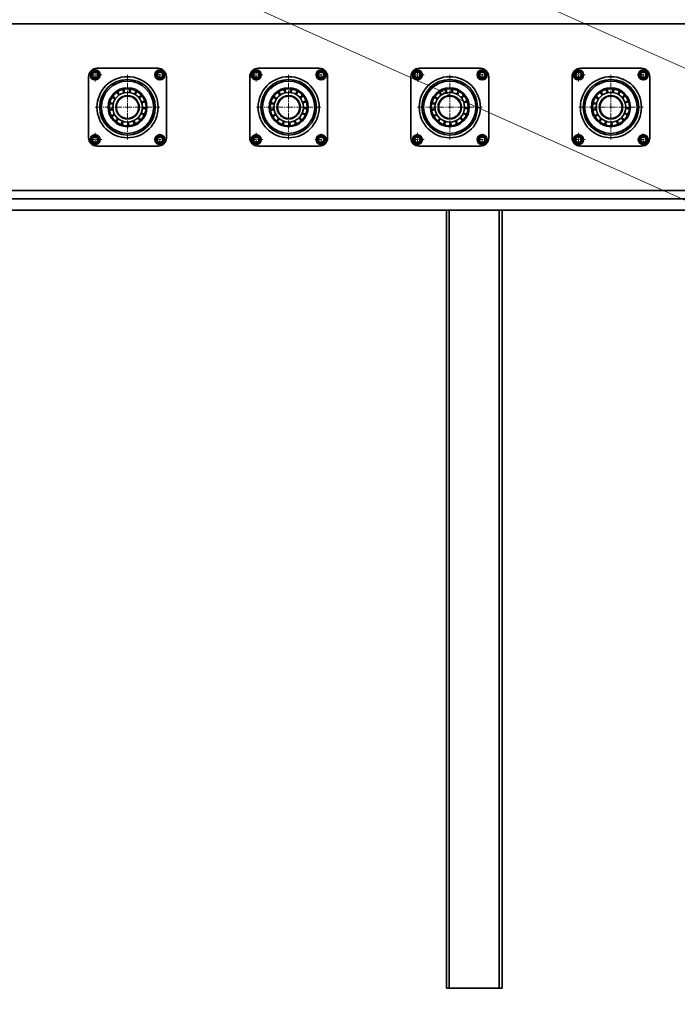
# Model space of a CAD drawing. Header units: millimetres. Extents: x 2945 to 26725, y -1082 to 16127.
# Tile 108 of 151: x 8041 to 9225, y 10719 to 12490. Entities that reach past the tile are written whole.
import ezdxf

# ---------------------------------------------------------------- set-up
doc = ezdxf.new("R2010")
doc.units = ezdxf.units.MM
doc.linetypes.add('点画线', pattern=[18, 12, -2, 2, -2])
doc.layers.get('0').update_dxf_attribs({"lineweight": 35})
for name, color, linetype, lineweight in [('中心线层', 1, '点画线', 18), ('几何体', 7, 'Continuous', 35), ('尺寸线层', 3, 'Continuous', 18), ('注释', 2, 'Continuous', 18)]:
    doc.layers.add(name, color=color, linetype=linetype, lineweight=lineweight)
doc.styles.add('标准', font='txt', dxfattribs={"width": 0.667})
doc.dimstyles.new('GB_尺寸', dxfattribs={"dimtxt": 3.5, "dimasz": 4, "dimexe": 2, "dimexo": 0, "dimtad": 1, "dimdsep": 46, "dimtxsty": '标准', "dimblk": '_CAXARROW', "dimcen": 0, "dimdle": 8, "dimazin": 2, "dimtfac": 0.707107, "dimtdec": 3, "dimtmove": 2, "dimatfit": 3, "dimfxl": 0, "dimfrac": 2, "dimtolj": 1, "dimarcsym": 0})

# ---------------------------------------------------------------- blocks, each defined once
blk = doc.blocks.new('*X88')
at = {"layer": '注释', "color": 0, "linetype": 'Continuous'}
blk.add_line((5719.7, -2560.9), (0, 0), dxfattribs=at)
blk = doc.blocks.new('*X89')
at = {"layer": '注释', "color": 0, "linetype": 'Continuous'}
blk.add_line((4606.6, -2064.2), (0, 0), dxfattribs=at)
blk = doc.blocks.new('*X148')
at = {"layer": '尺寸线层', "linetype": 'Continuous'}
for points in [[(5045.3, 9889.1), (5125.3, 9899.1), (5125.3, 9879.1)], [(16645.3, 9889.1), (16565.3, 9899.1), (16565.3, 9879.1)]]:
    blk.add_hatch(color=0, dxfattribs=at).paths.add_polyline_path(points, flags=0)
at = {"layer": '尺寸线层', "color": 0, "linetype": 'Continuous'}
for p, q in [((5045.3, 12332.6), (5045.3, 9849.1)), ((16645.3, 12332.6), (16645.3, 9849.1)), ((5045.3, 9889.1), (16645.3, 9889.1))]:
    blk.add_line(p, q, dxfattribs=at)
at = {"layer": '尺寸线层', "color": 0, "insert": (10845.3, 9936.2), "char_height": 70, "width": 328.193, "attachment_point": 5, "line_spacing_factor": 1.15057, "style": '标准'}
blk.add_mtext('\\T1.1;11600', dxfattribs=at)
blk = doc.blocks.new('_CAXARROW')
blk.add_hatch(color=0).paths.add_polyline_path([(0, 0), (-1, 0.125), (-1, -0.125)], flags=0)
blk = doc.blocks.new('*X149')
at = {"layer": '尺寸线层', "linetype": 'Continuous'}
for points in [[(4845.3, 9644.6), (4925.3, 9654.6), (4925.3, 9634.6)], [(16845.3, 9644.6), (16765.3, 9654.6), (16765.3, 9634.6)]]:
    blk.add_hatch(color=0, dxfattribs=at).paths.add_polyline_path(points, flags=0)
at = {"layer": '尺寸线层', "color": 0, "linetype": 'Continuous'}
for p, q in [((4845.3, 12182.6), (4845.3, 9604.6)), ((16845.3, 12182.6), (16845.3, 9604.6)), ((4845.3, 9644.6), (16845.3, 9644.6))]:
    blk.add_line(p, q, dxfattribs=at)
at = {"layer": '尺寸线层', "color": 0, "insert": (10845.3, 9691.7), "char_height": 70, "width": 328.193, "attachment_point": 5, "line_spacing_factor": 1.15057, "style": '标准'}
blk.add_mtext('\\T1.1;12000', dxfattribs=at)

msp = doc.modelspace()

# ---------------------------------------------------------------- linework, layer by layer
at = {"layer": '中心线层'}
for p, q in [((8176.918, 12378.934), (8176.918, 12402.934)), ((8293.591, 12380.434), (8293.591, 12401.434)), ((8466.918, 12378.934), (8466.918, 12402.934)), ((8583.591, 12380.434), (8583.591, 12401.434)), ((8756.918, 12378.934), (8756.918, 12402.934)), ((8873.591, 12380.434), (8873.591, 12401.434)), ((9046.918, 12378.934), (9046.918, 12402.934)), ((9163.591, 12380.434), (9163.591, 12401.434)), ((8164.918, 12390.934), (8188.918, 12390.934)), ((8235.254, 12274.598), (8235.254, 12390.598)), ((8283.091, 12390.934), (8304.091, 12390.934)), ((8454.918, 12390.934), (8478.918, 12390.934)), ((8525.254, 12274.598), (8525.254, 12390.598)), ((8573.091, 12390.934), (8594.091, 12390.934)), ((8744.918, 12390.934), (8768.918, 12390.934)), ((8815.254, 12274.598), (8815.254, 12390.598)), ((8863.091, 12390.934), (8884.091, 12390.934)), ((9034.918, 12390.934), (9058.918, 12390.934)), ((9105.254, 12274.598), (9105.254, 12390.598)), ((9153.091, 12390.934), (9174.091, 12390.934)), ((8177.254, 12332.598), (8293.254, 12332.598)), ((8467.254, 12332.598), (8583.254, 12332.598)), ((8757.254, 12332.598), (8873.254, 12332.598)), ((9047.254, 12332.598), (9163.254, 12332.598)), ((8176.918, 12262.262), (8176.918, 12286.262)), ((8293.591, 12263.762), (8293.591, 12284.762)), ((8466.918, 12262.262), (8466.918, 12286.262)), ((8583.591, 12263.762), (8583.591, 12284.762)), ((8756.918, 12262.262), (8756.918, 12286.262)), ((8873.591, 12263.762), (8873.591, 12284.762)), ((9046.918, 12262.262), (9046.918, 12286.262)), ((9163.591, 12263.762), (9163.591, 12284.762)), ((8164.918, 12274.262), (8188.918, 12274.262)), ((8283.091, 12274.262), (8304.091, 12274.262)), ((8454.918, 12274.262), (8478.918, 12274.262)), ((8573.091, 12274.262), (8594.091, 12274.262)), ((8744.918, 12274.262), (8768.918, 12274.262)), ((8863.091, 12274.262), (8884.091, 12274.262)), ((9034.918, 12274.262), (9058.918, 12274.262)), ((9153.091, 12274.262), (9174.091, 12274.262))]:
    msp.add_line(p, q, dxfattribs=at)
at = {"layer": '几何体'}
for p, q in [((11596.492, 12482.598), (4845.254, 12482.598)), ((8180.254, 12402.598), (8290.254, 12402.598)), ((8470.254, 12402.598), (8580.254, 12402.598)), ((8760.254, 12402.598), (8870.254, 12402.598)), ((9050.254, 12402.598), (9160.254, 12402.598)), ((8165.254, 12277.598), (8165.254, 12387.598)), ((8171.709, 12393.425), (8176.471, 12396.69)), ((8172.157, 12387.669), (8171.709, 12393.425)), ((8177.365, 12385.178), (8172.157, 12387.669)), ((8176.471, 12396.69), (8181.679, 12394.2)), ((8182.127, 12388.444), (8177.365, 12385.178)), ((8181.679, 12394.2), (8182.127, 12388.444)), ((8287.835, 12390.487), (8290.325, 12395.696)), ((8291.1, 12385.726), (8287.835, 12390.487)), ((8290.325, 12395.696), (8296.081, 12396.143)), ((8296.856, 12386.173), (8291.1, 12385.726)), ((8296.081, 12396.143), (8299.347, 12391.382)), ((8299.347, 12391.382), (8296.856, 12386.173)), ((8305.254, 12387.598), (8305.254, 12277.598)), ((8455.254, 12277.598), (8455.254, 12387.598)), ((8461.709, 12393.425), (8466.471, 12396.69)), ((8462.157, 12387.669), (8461.709, 12393.425)), ((8467.365, 12385.178), (8462.157, 12387.669)), ((8466.471, 12396.69), (8471.679, 12394.2)), ((8472.127, 12388.444), (8467.365, 12385.178)), ((8471.679, 12394.2), (8472.127, 12388.444)), ((8577.835, 12390.487), (8580.325, 12395.696)), ((8581.1, 12385.726), (8577.835, 12390.487)), ((8580.325, 12395.696), (8586.081, 12396.143)), ((8586.856, 12386.173), (8581.1, 12385.726)), ((8586.081, 12396.143), (8589.347, 12391.382)), ((8589.347, 12391.382), (8586.856, 12386.173)), ((8595.254, 12387.598), (8595.254, 12277.598)), ((8745.254, 12277.598), (8745.254, 12387.598)), ((8751.709, 12393.425), (8756.471, 12396.69)), ((8752.157, 12387.669), (8751.709, 12393.425)), ((8757.365, 12385.178), (8752.157, 12387.669)), ((8756.471, 12396.69), (8761.679, 12394.2)), ((8762.127, 12388.444), (8757.365, 12385.178)), ((8761.679, 12394.2), (8762.127, 12388.444)), ((8867.835, 12390.487), (8870.325, 12395.696)), ((8871.1, 12385.726), (8867.835, 12390.487)), ((8870.325, 12395.696), (8876.081, 12396.143)), ((8876.856, 12386.173), (8871.1, 12385.726)), ((8876.081, 12396.143), (8879.347, 12391.382)), ((8879.347, 12391.382), (8876.856, 12386.173)), ((8885.254, 12387.598), (8885.254, 12277.598)), ((9035.254, 12277.598), (9035.254, 12387.598)), ((9041.709, 12393.425), (9046.471, 12396.69)), ((9042.157, 12387.669), (9041.709, 12393.425)), ((9047.365, 12385.178), (9042.157, 12387.669)), ((9046.471, 12396.69), (9051.679, 12394.2)), ((9052.127, 12388.444), (9047.365, 12385.178)), ((9051.679, 12394.2), (9052.127, 12388.444)), ((9157.835, 12390.487), (9160.325, 12395.696)), ((9161.1, 12385.726), (9157.835, 12390.487)), ((9160.325, 12395.696), (9166.081, 12396.143)), ((9166.856, 12386.173), (9161.1, 12385.726)), ((9166.081, 12396.143), (9169.347, 12391.382)), ((9169.347, 12391.382), (9166.856, 12386.173)), ((9175.254, 12387.598), (9175.254, 12277.598)), ((8218.799, 12357.682), (8217.91, 12357.076)), ((8239.993, 12362.221), (8238.927, 12362.372)), ((8250.374, 12358.509), (8249.435, 12359.035)), ((8508.799, 12357.682), (8507.91, 12357.076)), ((8529.993, 12362.221), (8528.927, 12362.372)), ((8540.374, 12358.509), (8539.435, 12359.035)), ((8798.799, 12357.682), (8797.91, 12357.076)), ((8819.993, 12362.221), (8818.927, 12362.372)), ((8830.374, 12358.509), (8829.435, 12359.035)), ((9088.799, 12357.682), (9087.91, 12357.076)), ((9109.993, 12362.221), (9108.927, 12362.372)), ((9120.374, 12358.509), (9119.435, 12359.035)), ((8202.002, 12330.278), (8202.455, 12329.926)), ((8205.465, 12329.049), (8205.612, 12327.982)), ((8206.195, 12340.049), (8205.946, 12339.002)), ((8261.921, 12332.722), (8262.141, 12332.562)), ((8263.884, 12341.561), (8263.544, 12342.582)), ((8492.002, 12330.278), (8492.455, 12329.926)), ((8495.465, 12329.049), (8495.612, 12327.982)), ((8496.195, 12340.049), (8495.946, 12339.002)), ((8551.921, 12332.722), (8552.141, 12332.562)), ((8553.884, 12341.561), (8553.544, 12342.582)), ((8782.002, 12330.278), (8782.455, 12329.926)), ((8785.465, 12329.049), (8785.612, 12327.982)), ((8786.195, 12340.049), (8785.946, 12339.002)), ((8841.921, 12332.722), (8842.141, 12332.562)), ((8843.884, 12341.561), (8843.544, 12342.582)), ((9072.002, 12330.278), (9072.455, 12329.926)), ((9075.465, 12329.049), (9075.612, 12327.982)), ((9076.195, 12340.049), (9075.946, 12339.002)), ((9131.921, 12332.722), (9132.141, 12332.562)), ((9133.884, 12341.561), (9133.544, 12342.582)), ((8208.759, 12318.527), (8209.281, 12317.586)), ((8256.039, 12310.965), (8256.802, 12311.724)), ((8262.45, 12319.934), (8262.887, 12320.917)), ((8498.759, 12318.527), (8499.281, 12317.586)), ((8546.039, 12310.965), (8546.802, 12311.724)), ((8552.45, 12319.934), (8552.887, 12320.917)), ((8788.759, 12318.527), (8789.281, 12317.586)), ((8836.039, 12310.965), (8836.802, 12311.724)), ((8842.45, 12319.934), (8842.887, 12320.917)), ((9078.759, 12318.527), (9079.281, 12317.586)), ((9126.039, 12310.965), (9126.802, 12311.724)), ((9132.45, 12319.934), (9132.887, 12320.917)), ((8215.631, 12309.906), (8216.458, 12309.217)), ((8236.04, 12302.608), (8237.115, 12302.656)), ((8246.82, 12304.917), (8247.806, 12305.35)), ((8505.631, 12309.906), (8506.458, 12309.217)), ((8526.04, 12302.608), (8527.115, 12302.656)), ((8536.82, 12304.917), (8537.806, 12305.35)), ((8795.631, 12309.906), (8796.458, 12309.217)), ((8816.04, 12302.608), (8817.115, 12302.656)), ((8826.82, 12304.917), (8827.806, 12305.35)), ((9085.631, 12309.906), (9086.458, 12309.217)), ((9106.04, 12302.608), (9107.115, 12302.656)), ((9116.82, 12304.917), (9117.806, 12305.35)), ((8171.162, 12273.814), (8173.653, 12279.023)), ((8173.653, 12279.023), (8179.409, 12279.47)), ((8179.409, 12279.47), (8182.674, 12274.709)), ((8288.382, 12276.752), (8293.143, 12280.018)), ((8288.829, 12270.996), (8288.382, 12276.752)), ((8293.143, 12280.018), (8298.352, 12277.527)), ((8298.352, 12277.527), (8298.799, 12271.771)), ((8461.162, 12273.814), (8463.653, 12279.023)), ((8463.653, 12279.023), (8469.409, 12279.47)), ((8469.409, 12279.47), (8472.674, 12274.709)), ((8578.382, 12276.752), (8583.143, 12280.018)), ((8578.829, 12270.996), (8578.382, 12276.752)), ((8583.143, 12280.018), (8588.352, 12277.527)), ((8588.352, 12277.527), (8588.799, 12271.771)), ((8751.162, 12273.814), (8753.653, 12279.023)), ((8753.653, 12279.023), (8759.409, 12279.47)), ((8759.409, 12279.47), (8762.674, 12274.709)), ((8868.382, 12276.752), (8873.143, 12280.018)), ((8868.829, 12270.996), (8868.382, 12276.752)), ((8873.143, 12280.018), (8878.352, 12277.527)), ((8878.352, 12277.527), (8878.799, 12271.771)), ((9041.162, 12273.814), (9043.653, 12279.023)), ((9043.653, 12279.023), (9049.409, 12279.47)), ((9049.409, 12279.47), (9052.674, 12274.709)), ((9158.382, 12276.752), (9163.143, 12280.018)), ((9158.829, 12270.996), (9158.382, 12276.752)), ((9163.143, 12280.018), (9168.352, 12277.527)), ((9168.352, 12277.527), (9168.799, 12271.771)), ((8174.427, 12269.053), (8171.162, 12273.814)), ((8180.184, 12269.5), (8174.427, 12269.053)), ((8182.674, 12274.709), (8180.184, 12269.5)), ((8290.254, 12262.598), (8180.254, 12262.598)), ((8294.038, 12268.505), (8288.829, 12270.996)), ((8298.799, 12271.771), (8294.038, 12268.505)), ((8464.427, 12269.053), (8461.162, 12273.814)), ((8470.184, 12269.5), (8464.427, 12269.053)), ((8472.674, 12274.709), (8470.184, 12269.5)), ((8580.254, 12262.598), (8470.254, 12262.598)), ((8584.038, 12268.505), (8578.829, 12270.996)), ((8588.799, 12271.771), (8584.038, 12268.505)), ((8754.427, 12269.053), (8751.162, 12273.814)), ((8760.184, 12269.5), (8754.427, 12269.053)), ((8762.674, 12274.709), (8760.184, 12269.5)), ((8870.254, 12262.598), (8760.254, 12262.598)), ((8874.038, 12268.505), (8868.829, 12270.996)), ((8878.799, 12271.771), (8874.038, 12268.505)), ((9044.427, 12269.053), (9041.162, 12273.814)), ((9050.184, 12269.5), (9044.427, 12269.053)), ((9052.674, 12274.709), (9050.184, 12269.5)), ((9160.254, 12262.598), (9050.254, 12262.598)), ((9164.038, 12268.505), (9158.829, 12270.996)), ((9168.799, 12271.771), (9164.038, 12268.505)), ((10754.035, 12182.598), (4845.254, 12182.598)), ((10713.215, 12167.598), (4845.254, 12167.598)), ((10713.215, 12167.598), (4845.254, 12167.598)), ((10658.789, 12147.598), (4845.254, 12147.598)), ((8809.254, 12147.598), (8809.254, 10747.598)), ((8814.254, 12147.598), (8814.254, 10747.598)), ((8814.254, 12147.598), (8904.254, 12147.598)), ((8904.254, 12147.598), (8904.254, 10747.598)), ((8909.254, 12147.598), (8909.254, 10747.598)), ((8809.254, 10747.598), (8814.254, 10747.598)), ((8814.254, 10747.598), (8904.254, 10747.598)), ((8904.254, 10747.598), (8909.254, 10747.598))]:
    msp.add_line(p, q, dxfattribs=at)
for points in [[(8210.849, 12350.044), (8210.424, 12349.434), (8210.239, 12349.157)], [(8220.359, 12355.948), (8220.872, 12355.639), (8221.417, 12355.393)], [(8228.972, 12361.933), (8228.805, 12361.897), (8227.923, 12361.688)], [(8258.713, 12351.298), (8258.119, 12352.02), (8258.027, 12352.127)], [(8500.849, 12350.044), (8500.424, 12349.434), (8500.239, 12349.157)], [(8510.359, 12355.948), (8510.872, 12355.639), (8511.417, 12355.393)], [(8518.972, 12361.933), (8518.805, 12361.897), (8517.923, 12361.688)], [(8548.713, 12351.298), (8548.119, 12352.02), (8548.027, 12352.127)], [(8790.849, 12350.044), (8790.424, 12349.434), (8790.239, 12349.157)], [(8800.359, 12355.948), (8800.872, 12355.639), (8801.417, 12355.393)], [(8808.972, 12361.933), (8808.805, 12361.897), (8807.923, 12361.688)], [(8838.713, 12351.298), (8838.119, 12352.02), (8838.027, 12352.127)], [(9080.849, 12350.044), (9080.424, 12349.434), (9080.239, 12349.157)], [(9090.359, 12355.948), (9090.872, 12355.639), (9091.417, 12355.393)], [(9098.972, 12361.933), (9098.805, 12361.897), (9097.923, 12361.688)], [(9128.713, 12351.298), (9128.119, 12352.02), (9128.027, 12352.127)], [(8265.189, 12330.613), (8265.21, 12330.974), (8265.241, 12331.688)], [(8555.189, 12330.613), (8555.21, 12330.974), (8555.241, 12331.688)], [(8845.189, 12330.613), (8845.21, 12330.974), (8845.241, 12331.688)], [(9135.189, 12330.613), (9135.21, 12330.974), (9135.241, 12331.688)], [(8225.153, 12304.35), (8225.675, 12304.168), (8226.173, 12304.005)], [(8515.153, 12304.35), (8515.675, 12304.168), (8516.173, 12304.005)], [(8805.153, 12304.35), (8805.675, 12304.168), (8806.173, 12304.005)], [(9095.153, 12304.35), (9095.675, 12304.168), (9096.173, 12304.005)]]:
    msp.add_lwpolyline(points, dxfattribs=at)
for centre, radius in [((8176.918, 12390.934), 9), ((8293.591, 12390.934), 9), ((8466.918, 12390.934), 9), ((8583.591, 12390.934), 9), ((8756.918, 12390.934), 9), ((8873.591, 12390.934), 9), ((9046.918, 12390.934), 9), ((9163.591, 12390.934), 9), ((8176.918, 12390.934), 7.5), ((8235.254, 12332.598), 55), ((8235.254, 12332.598), 50), ((8293.591, 12390.934), 7.5), ((8466.918, 12390.934), 7.5), ((8525.254, 12332.598), 55), ((8525.254, 12332.598), 50), ((8583.591, 12390.934), 7.5), ((8756.918, 12390.934), 7.5), ((8815.254, 12332.598), 55), ((8815.254, 12332.598), 50), ((8873.591, 12390.934), 7.5), ((9046.918, 12390.934), 7.5), ((9105.254, 12332.598), 55), ((9105.254, 12332.598), 50), ((9163.591, 12390.934), 7.5), ((8235.254, 12332.598), 47), ((8235.254, 12332.598), 35), ((8235.254, 12332.598), 33.333), ((8525.254, 12332.598), 47), ((8525.254, 12332.598), 35), ((8525.254, 12332.598), 33.333), ((8815.254, 12332.598), 47), ((8815.254, 12332.598), 35), ((8815.254, 12332.598), 33.333), ((9105.254, 12332.598), 47), ((9105.254, 12332.598), 35), ((9105.254, 12332.598), 33.333), ((8235.254, 12332.598), 26.667), ((8235.254, 12332.598), 21.1), ((8235.254, 12332.598), 20), ((8525.254, 12332.598), 26.667), ((8525.254, 12332.598), 21.1), ((8525.254, 12332.598), 20), ((8815.254, 12332.598), 26.667), ((8815.254, 12332.598), 21.1), ((8815.254, 12332.598), 20), ((9105.254, 12332.598), 26.667), ((9105.254, 12332.598), 21.1), ((9105.254, 12332.598), 20), ((8176.918, 12274.262), 9), ((8176.918, 12274.262), 7.5), ((8293.591, 12274.262), 9), ((8293.591, 12274.262), 7.5), ((8466.918, 12274.262), 9), ((8466.918, 12274.262), 7.5), ((8583.591, 12274.262), 9), ((8583.591, 12274.262), 7.5), ((8756.918, 12274.262), 9), ((8756.918, 12274.262), 7.5), ((8873.591, 12274.262), 9), ((8873.591, 12274.262), 7.5), ((9046.918, 12274.262), 9), ((9046.918, 12274.262), 7.5), ((9163.591, 12274.262), 9), ((9163.591, 12274.262), 7.5)]:
    msp.add_circle(centre, radius, dxfattribs=at)
for centre, radius, start, end in [((8180.254, 12387.598), 15, 90, 180), ((8290.254, 12387.598), 15, 0, 90), ((8470.254, 12387.598), 15, 90, 180), ((8580.254, 12387.598), 15, 360, 90), ((8760.254, 12387.598), 15, 90, 180), ((8870.254, 12387.598), 15, 0, 90), ((9050.254, 12387.598), 15, 90, 180), ((9160.254, 12387.598), 15, 0, 90), ((8176.918, 12390.934), 5, 124.443507, 184.443507), ((8176.918, 12390.934), 5, 184.443507, 244.443507), ((8176.918, 12390.934), 5, 64.443507, 124.443507), ((8176.918, 12390.934), 5, 244.443507, 304.443507), ((8176.918, 12390.934), 5, 4.443507, 64.443507), ((8176.918, 12390.934), 5, 304.443507, 4.443507), ((8293.591, 12390.934), 5, 154.443507, 214.443507), ((8293.591, 12390.934), 5, 94.443507, 154.443507), ((8293.591, 12390.934), 5, 214.443507, 274.443507), ((8293.591, 12390.934), 5, 34.443507, 94.443507), ((8293.591, 12390.934), 5, 274.443507, 334.443507), ((8293.591, 12390.934), 5, 334.443507, 34.443507), ((8466.918, 12390.934), 5, 124.443507, 184.443507), ((8466.918, 12390.934), 5, 184.443507, 244.443507), ((8466.918, 12390.934), 5, 64.443507, 124.443507), ((8466.918, 12390.934), 5, 244.443507, 304.443507), ((8466.918, 12390.934), 5, 4.443507, 64.443507), ((8466.918, 12390.934), 5, 304.443507, 4.443507), ((8583.591, 12390.934), 5, 154.443507, 214.443507), ((8583.591, 12390.934), 5, 94.443507, 154.443507), ((8583.591, 12390.934), 5, 214.443507, 274.443507), ((8583.591, 12390.934), 5, 34.443507, 94.443507), ((8583.591, 12390.934), 5, 274.443507, 334.443507), ((8583.591, 12390.934), 5, 334.443507, 34.443507), ((8756.918, 12390.934), 5, 124.443507, 184.443507), ((8756.918, 12390.934), 5, 184.443507, 244.443507), ((8756.918, 12390.934), 5, 64.443507, 124.443507), ((8756.918, 12390.934), 5, 244.443507, 304.443507), ((8756.918, 12390.934), 5, 4.443507, 64.443507), ((8756.918, 12390.934), 5, 304.443507, 4.443507), ((8873.591, 12390.934), 5, 154.443507, 214.443507), ((8873.591, 12390.934), 5, 94.443507, 154.443507), ((8873.591, 12390.934), 5, 214.443507, 274.443507), ((8873.591, 12390.934), 5, 34.443507, 94.443507), ((8873.591, 12390.934), 5, 274.443507, 334.443507), ((8873.591, 12390.934), 5, 334.443507, 34.443507), ((9046.918, 12390.934), 5, 124.443507, 184.443507), ((9046.918, 12390.934), 5, 184.443507, 244.443507), ((9046.918, 12390.934), 5, 64.443507, 124.443507), ((9046.918, 12390.934), 5, 244.443507, 304.443507), ((9046.918, 12390.934), 5, 4.443507, 64.443507), ((9046.918, 12390.934), 5, 304.443507, 4.443507), ((9163.591, 12390.934), 5, 154.443507, 214.443507), ((9163.591, 12390.934), 5, 94.443507, 154.443507), ((9163.591, 12390.934), 5, 214.443507, 274.443507), ((9163.591, 12390.934), 5, 34.443507, 94.443507), ((9163.591, 12390.934), 5, 274.443507, 334.443507), ((9163.591, 12390.934), 5, 334.443507, 34.443507), ((8223.194, 12360.067), 5, 338.228303, 62.047993), ((8233.931, 12362.569), 5, 144.185151, 228.004841), ((8233.931, 12362.569), 5, 317.051833, 40.871523), ((8244.847, 12361.023), 5, 123.00868, 206.828371), ((8513.194, 12360.067), 5, 338.228303, 62.047993), ((8523.931, 12362.569), 5, 144.185151, 228.004841), ((8523.931, 12362.569), 5, 317.051833, 40.871523), ((8534.847, 12361.023), 5, 123.00868, 206.828371), ((8803.194, 12360.067), 5, 338.228303, 62.047993), ((8813.931, 12362.569), 5, 144.185151, 228.004841), ((8813.931, 12362.569), 5, 317.051833, 40.871523), ((8824.847, 12361.023), 5, 123.00868, 206.828371), ((9093.194, 12360.067), 5, 338.228303, 62.047993), ((9103.931, 12362.569), 5, 144.185151, 228.004841), ((9103.931, 12362.569), 5, 317.051833, 40.871523), ((9114.847, 12361.023), 5, 123.00868, 206.828371), ((8207.836, 12344.772), 5, 20.581244, 104.400935), ((8214.085, 12353.855), 5, 186.538092, 235.469513), ((8214.085, 12353.855), 5, 235.469513, 270.357782), ((8214.085, 12353.855), 5, 359.404774, 83.224464), ((8223.194, 12360.067), 5, 165.361622, 235.469513), ((8244.847, 12361.023), 5, 295.875362, 19.695052), ((8254.468, 12355.638), 5, 101.83221, 185.6519), ((8254.468, 12355.638), 5, 274.698891, 358.518582), ((8261.493, 12347.142), 5, 80.655739, 164.47543), ((8497.836, 12344.772), 5, 20.581244, 104.400935), ((8504.085, 12353.855), 5, 186.538092, 235.469513), ((8504.085, 12353.855), 5, 235.469513, 270.357782), ((8504.085, 12353.855), 5, 359.404774, 83.224464), ((8513.194, 12360.067), 5, 165.361622, 235.469513), ((8534.847, 12361.023), 5, 295.875362, 19.695052), ((8544.468, 12355.638), 5, 101.83221, 185.6519), ((8544.468, 12355.638), 5, 274.698891, 358.518582), ((8551.493, 12347.142), 5, 80.655739, 164.47543), ((8787.836, 12344.772), 5, 20.581244, 104.400935), ((8794.085, 12353.855), 5, 186.538092, 235.469513), ((8794.085, 12353.855), 5, 235.469513, 270.357782), ((8794.085, 12353.855), 5, 359.404774, 83.224464), ((8803.194, 12360.067), 5, 165.361622, 235.469513), ((8824.847, 12361.023), 5, 295.875362, 19.695052), ((8834.468, 12355.638), 5, 101.83221, 185.6519), ((8834.468, 12355.638), 5, 274.698891, 358.518582), ((8841.493, 12347.142), 5, 80.655739, 164.47543), ((9077.836, 12344.772), 5, 20.581244, 104.400935), ((9084.085, 12353.855), 5, 186.538092, 235.469513), ((9084.085, 12353.855), 5, 235.469513, 270.357782), ((9084.085, 12353.855), 5, 359.404774, 83.224464), ((9093.194, 12360.067), 5, 165.361622, 235.469513), ((9114.847, 12361.023), 5, 295.875362, 19.695052), ((9124.468, 12355.638), 5, 101.83221, 185.6519), ((9124.468, 12355.638), 5, 274.698891, 358.518582), ((9131.493, 12347.142), 5, 80.655739, 164.47543), ((8205.289, 12334.046), 5, 41.757715, 125.577405), ((8205.289, 12334.046), 5, 235.469513, 312.710724), ((8207.836, 12344.772), 5, 207.714563, 235.469513), ((8207.836, 12344.772), 5, 235.469513, 291.534253), ((8261.493, 12347.142), 5, 253.522421, 337.342111), ((8264.975, 12336.681), 5, 59.479269, 143.298959), ((8264.443, 12325.669), 5, 38.302798, 122.122488), ((8264.975, 12336.681), 5, 235.469513, 316.165641), ((8495.289, 12334.046), 5, 41.757715, 125.577405), ((8495.289, 12334.046), 5, 235.469513, 312.710724), ((8497.836, 12344.772), 5, 207.714563, 235.469513), ((8497.836, 12344.772), 5, 235.469513, 291.534253), ((8551.493, 12347.142), 5, 253.522421, 337.342111), ((8554.975, 12336.681), 5, 59.479269, 143.298959), ((8554.443, 12325.669), 5, 38.302798, 122.122488), ((8554.975, 12336.681), 5, 235.469513, 316.165641), ((8785.289, 12334.046), 5, 41.757715, 125.577405), ((8785.289, 12334.046), 5, 235.469513, 312.710724), ((8787.836, 12344.772), 5, 207.714563, 235.469513), ((8787.836, 12344.772), 5, 235.469513, 291.534253), ((8841.493, 12347.142), 5, 253.522421, 337.342111), ((8844.975, 12336.681), 5, 59.479269, 143.298959), ((8844.443, 12325.669), 5, 38.302798, 122.122488), ((8844.975, 12336.681), 5, 235.469513, 316.165641), ((9075.289, 12334.046), 5, 41.757715, 125.577405), ((9075.289, 12334.046), 5, 235.469513, 312.710724), ((9077.836, 12344.772), 5, 207.714563, 235.469513), ((9077.836, 12344.772), 5, 235.469513, 291.534253), ((9131.493, 12347.142), 5, 253.522421, 337.342111), ((9134.975, 12336.681), 5, 59.479269, 143.298959), ((9134.443, 12325.669), 5, 38.302798, 122.122488), ((9134.975, 12336.681), 5, 235.469513, 316.165641), ((8206.79, 12323.123), 5, 62.934186, 146.753876), ((8206.79, 12323.123), 5, 250.067504, 333.887194), ((8212.135, 12313.48), 5, 84.110656, 167.930346), ((8212.135, 12313.48), 5, 271.243975, 355.063665), ((8220.602, 12306.42), 5, 105.287127, 189.106817), ((8252.157, 12307.813), 5, 355.949857, 79.769547), ((8259.969, 12315.593), 5, 189.993009, 235.469513), ((8259.969, 12315.593), 5, 235.469513, 273.812699), ((8259.969, 12315.593), 5, 17.126327, 100.946018), ((8264.443, 12325.669), 5, 211.16948, 235.469513), ((8264.443, 12325.669), 5, 235.469513, 294.98917), ((8496.79, 12323.123), 5, 62.934186, 146.753876), ((8496.79, 12323.123), 5, 250.067504, 333.887194), ((8502.135, 12313.48), 5, 84.110656, 167.930346), ((8502.135, 12313.48), 5, 271.243975, 355.063665), ((8510.602, 12306.42), 5, 105.287127, 189.106817), ((8542.157, 12307.813), 5, 355.949857, 79.769547), ((8549.969, 12315.593), 5, 189.993009, 235.469513), ((8549.969, 12315.593), 5, 235.469513, 273.812699), ((8549.969, 12315.593), 5, 17.126327, 100.946018), ((8554.443, 12325.669), 5, 211.16948, 235.469513), ((8554.443, 12325.669), 5, 235.469513, 294.98917), ((8786.79, 12323.123), 5, 62.934186, 146.753876), ((8786.79, 12323.123), 5, 250.067504, 333.887194), ((8792.135, 12313.48), 5, 84.110656, 167.930346), ((8792.135, 12313.48), 5, 271.243975, 355.063665), ((8800.602, 12306.42), 5, 105.287127, 189.106817), ((8832.157, 12307.813), 5, 355.949857, 79.769547), ((8839.969, 12315.593), 5, 189.993009, 235.469513), ((8839.969, 12315.593), 5, 235.469513, 273.812699), ((8839.969, 12315.593), 5, 17.126327, 100.946018), ((8844.443, 12325.669), 5, 211.16948, 235.469513), ((8844.443, 12325.669), 5, 235.469513, 294.98917), ((9076.79, 12323.123), 5, 62.934186, 146.753876), ((9076.79, 12323.123), 5, 250.067504, 333.887194), ((9082.135, 12313.48), 5, 84.110656, 167.930346), ((9082.135, 12313.48), 5, 271.243975, 355.063665), ((9090.602, 12306.42), 5, 105.287127, 189.106817), ((9122.157, 12307.813), 5, 355.949857, 79.769547), ((9129.969, 12315.593), 5, 189.993009, 235.469513), ((9129.969, 12315.593), 5, 235.469513, 273.812699), ((9129.969, 12315.593), 5, 17.126327, 100.946018), ((9134.443, 12325.669), 5, 211.16948, 235.469513), ((9134.443, 12325.669), 5, 235.469513, 294.98917), ((8220.602, 12306.42), 5, 292.420445, 16.240135), ((8231.048, 12302.894), 5, 126.463597, 210.283288), ((8231.048, 12302.894), 5, 313.596916, 37.416606), ((8242.062, 12303.381), 5, 147.640068, 231.459758), ((8242.062, 12303.381), 5, 334.773386, 58.593077), ((8252.157, 12307.813), 5, 168.816538, 235.469513), ((8252.157, 12307.813), 5, 235.469513, 252.636229), ((8510.602, 12306.42), 5, 292.420445, 16.240135), ((8521.048, 12302.894), 5, 126.463597, 210.283288), ((8521.048, 12302.894), 5, 313.596916, 37.416606), ((8532.062, 12303.381), 5, 147.640068, 231.459758), ((8532.062, 12303.381), 5, 334.773386, 58.593077), ((8542.157, 12307.813), 5, 168.816538, 235.469513), ((8542.157, 12307.813), 5, 235.469513, 252.636229), ((8800.602, 12306.42), 5, 292.420445, 16.240135), ((8811.048, 12302.894), 5, 126.463597, 210.283288), ((8811.048, 12302.894), 5, 313.596916, 37.416606), ((8822.062, 12303.381), 5, 147.640068, 231.459758), ((8822.062, 12303.381), 5, 334.773386, 58.593077), ((8832.157, 12307.813), 5, 168.816538, 235.469513), ((8832.157, 12307.813), 5, 235.469513, 252.636229), ((9090.602, 12306.42), 5, 292.420445, 16.240135), ((9101.048, 12302.894), 5, 126.463597, 210.283288), ((9101.048, 12302.894), 5, 313.596916, 37.416606), ((9112.062, 12303.381), 5, 147.640068, 231.459758), ((9112.062, 12303.381), 5, 334.773386, 58.593077), ((9122.157, 12307.813), 5, 168.816538, 235.469513), ((9122.157, 12307.813), 5, 235.469513, 252.636229), ((8180.254, 12277.598), 15, 180, 270), ((8176.918, 12274.262), 5, 154.443507, 214.443507), ((8176.918, 12274.262), 5, 94.443507, 154.443507), ((8176.918, 12274.262), 5, 34.443507, 94.443507), ((8176.918, 12274.262), 5, 334.443507, 34.443507), ((8293.591, 12274.262), 5, 124.443507, 184.443507), ((8290.254, 12277.598), 15, 270, 0), ((8293.591, 12274.262), 5, 64.443507, 124.443507), ((8293.591, 12274.262), 5, 4.443507, 64.443507), ((8470.254, 12277.598), 15, 180, 270), ((8466.918, 12274.262), 5, 154.443507, 214.443507), ((8466.918, 12274.262), 5, 94.443507, 154.443507), ((8466.918, 12274.262), 5, 34.443507, 94.443507), ((8466.918, 12274.262), 5, 334.443507, 34.443507), ((8583.591, 12274.262), 5, 124.443507, 184.443507), ((8580.254, 12277.598), 15, 270, 0), ((8583.591, 12274.262), 5, 64.443507, 124.443507), ((8583.591, 12274.262), 5, 4.443507, 64.443507), ((8760.254, 12277.598), 15, 180, 270), ((8756.918, 12274.262), 5, 154.443507, 214.443507), ((8756.918, 12274.262), 5, 94.443507, 154.443507), ((8756.918, 12274.262), 5, 34.443507, 94.443507), ((8756.918, 12274.262), 5, 334.443507, 34.443507), ((8873.591, 12274.262), 5, 124.443507, 184.443507), ((8870.254, 12277.598), 15, 270, 0), ((8873.591, 12274.262), 5, 64.443507, 124.443507), ((8873.591, 12274.262), 5, 4.443507, 64.443507), ((9050.254, 12277.598), 15, 180, 270), ((9046.918, 12274.262), 5, 154.443507, 214.443507), ((9046.918, 12274.262), 5, 94.443507, 154.443507), ((9046.918, 12274.262), 5, 34.443507, 94.443507), ((9046.918, 12274.262), 5, 334.443507, 34.443507), ((9163.591, 12274.262), 5, 124.443507, 184.443507), ((9160.254, 12277.598), 15, 270, 0), ((9163.591, 12274.262), 5, 64.443507, 124.443507), ((9163.591, 12274.262), 5, 4.443507, 64.443507), ((8176.918, 12274.262), 5, 214.443507, 274.443507), ((8176.918, 12274.262), 5, 274.443507, 334.443507), ((8293.591, 12274.262), 5, 184.443507, 244.443507), ((8293.591, 12274.262), 5, 244.443507, 304.443507), ((8293.591, 12274.262), 5, 304.443507, 4.443507), ((8466.918, 12274.262), 5, 214.443507, 274.443507), ((8466.918, 12274.262), 5, 274.443507, 334.443507), ((8583.591, 12274.262), 5, 184.443507, 244.443507), ((8583.591, 12274.262), 5, 244.443507, 304.443507), ((8583.591, 12274.262), 5, 304.443507, 4.443507), ((8756.918, 12274.262), 5, 214.443507, 274.443507), ((8756.918, 12274.262), 5, 274.443507, 334.443507), ((8873.591, 12274.262), 5, 184.443507, 244.443507), ((8873.591, 12274.262), 5, 244.443507, 304.443507), ((8873.591, 12274.262), 5, 304.443507, 4.443507), ((9046.918, 12274.262), 5, 214.443507, 274.443507), ((9046.918, 12274.262), 5, 274.443507, 334.443507), ((9163.591, 12274.262), 5, 184.443507, 244.443507), ((9163.591, 12274.262), 5, 244.443507, 304.443507), ((9163.591, 12274.262), 5, 304.443507, 4.443507)]:
    msp.add_arc(centre, radius, start, end, dxfattribs=at)

# ---------------------------------------------------------------- block references
at = {"layer": '注释'}
for name, p in [('*X88', (5121.534, 14008.478)), ('*X89', (5654.632, 14008.478))]:
    msp.add_blockref(name, p, dxfattribs=at)

# ---------------------------------------------------------------- dimensions: what is measured, and where the dimension line sits
at = {"layer": '尺寸线层'}
for base, p1, p2, picture, middle in [((16645.254, 9889.097), (5045.254, 12332.598), (16645.254, 12332.598), '*X148', (10845.254, 9936.219)), ((16845.254, 9644.588), (4845.254, 12182.598), (16845.254, 12182.598), '*X149', (10845.254, 9691.709))]:
    dim = msp.add_linear_dim(base=base, p1=p1, p2=p2, dimstyle='GB_尺寸', override={"dimscale": 20, "dimsah": 1, "dimtfill": 1, "dimtzin": 0}, dxfattribs=at)
    dim.commit()
    dim.dimension.update_dxf_attribs({"geometry": picture, "text_midpoint": middle, "dimtype": 160})

doc.saveas('drawing.dxf')
